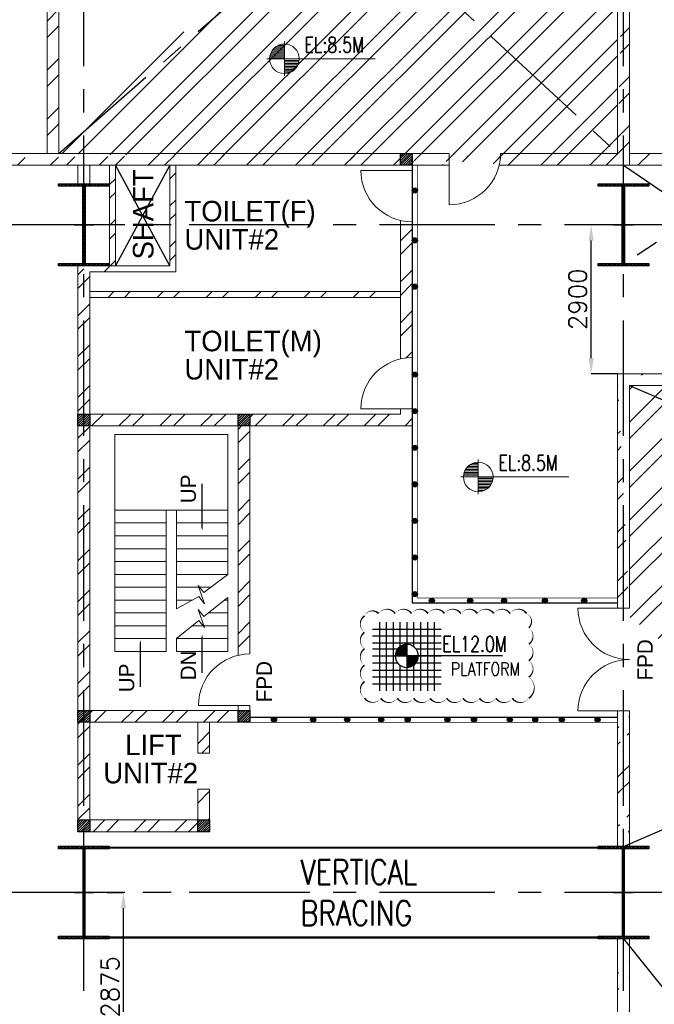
# Model space of a CAD drawing. Header units: inches. Extents: x 0 to 1544102, y 0 to 23144100.
# Tile 51 of 203: x 150587 to 162936, y 138910 to 158078. Entities that reach past the tile are written whole.
import ezdxf

# ---------------------------------------------------------------- set-up
doc = ezdxf.new("R2010")
doc.units = ezdxf.units.IN
doc.header["$LTSCALE"] = 1800
doc.header["$MEASUREMENT"] = 0
doc.linetypes.add('CENTER', pattern=[2, 1.25, -0.25, 0.25, -0.25])
doc.linetypes.add('HIDDEN', pattern=[0.375, 0.25, -0.125])
doc.layers.get('0').update_dxf_attribs({"color": 253})
for name, color, linetype in [('BRACING', 1, 'HIDDEN'), ('CEN', 2, 'CENTER'), ('COL', 1, 'Continuous'), ('GRID', 251, 'CENTER'), ('STEEL', 231, 'Continuous')]:
    doc.layers.add(name, color=color, linetype=linetype)
for name, color, linetype, lineweight in [('DIM', 4, 'Continuous', 18), ('STAIR', 2, 'Continuous', 15), ('TEXT', 3, 'Continuous', 18), ('WALL', 6, 'Continuous', 18)]:
    doc.layers.add(name, color=color, linetype=linetype, lineweight=lineweight)
doc.styles.add('HTX11', font='O8111901')
doc.styles.add('ROMANS', font='romans.shx')
doc.styles.get("Standard").update_dxf_attribs({"font": 'arial.ttf'})
doc.dimstyles.new('USER175', dxfattribs={"dimscale": 175, "dimtxt": 2, "dimasz": 1.75, "dimexe": 0, "dimexo": 0, "dimgap": 0.5, "dimtad": 1, "dimdec": 0, "dimzin": 0, "dimdsep": 46, "dimtxsty": 'ROMANS', "dimcen": 0, "dimclrd": 4, "dimclre": 4, "dimclrt": 4, "dimadec": 0, "dimazin": 0, "dimtfac": 0.09, "dimtdec": 0, "dimtix": 1, "dimtofl": 0, "dimtmove": 0, "dimatfit": 3, "dimfxl": 1, "dimtolj": 1, "dimtzin": 0, "dimarcsym": 0})
pattern_1 = [(45, (-239215.8, 56057.26), (-397.7476, 397.7476), []), (45, (-238950.66, 56057.26), (-397.7476, 397.7476), [])]
pattern_2 = [(45, (-239315.8, 55057.26), (-397.7476, 397.7476), []), (45, (-239050.66, 55057.26), (-397.7476, 397.7476), [])]
pattern_3 = [(45, (-240585.8, 55137.26), (-397.7476, 397.7476), []), (45, (-240320.66, 55137.26), (-397.7476, 397.7476), [])]
pattern_4 = [(45, (0, -1662.84), (-477.297, 477.297), []), (45, (318.2, -1662.84), (-477.297, 477.297), [])]
pattern_5 = [(45, (0, -2662.84), (-477.297, 477.297), []), (45, (318.2, -2662.84), (-477.297, 477.297), [])]

# ---------------------------------------------------------------- blocks, each defined once
blk = doc.blocks.new('C-ROW COLUMN')
at = {"layer": 'COL'}
h = blk.add_hatch(dxfattribs=at)
h.set_pattern_fill('ANSI31', color=256, scale=200, style=0)
h.set_pattern_definition([(45, (-1315.907, -6.545), (-17.6776695, 17.6776695), [])])
h.paths.add_polyline_path([(77950, 120865), (76960, 120865), (76960, 120820), (77950, 120820)])
h.paths.add_polyline_path([(77478, 120820), (77433, 120820), (77433, 119310), (77478, 119310)])
h.paths.add_polyline_path([(77950, 119310), (76960, 119310), (76960, 119265), (77950, 119265)])
at = {"layer": 'CEN'}
for p, q in [((77455, 119265), (77455, 120865)), ((77264, 120065), (77647, 120065))]:
    blk.add_line(p, q, dxfattribs=at)
at = {"layer": 'COL'}
for points in [[(76960, 120865), (77950, 120865), (77950, 120820), (76960, 120820)], [(77433, 120820), (77478, 120820), (77478, 119310), (77433, 119310)], [(76960, 119310), (77950, 119310), (77950, 119265), (76960, 119265)]]:
    blk.add_lwpolyline(points, close=True, dxfattribs=at)
blk = doc.blocks.new('B-ROW COLUMN')
at = {"layer": 'COL'}
h = blk.add_hatch(dxfattribs=at)
h.set_pattern_fill('ANSI31', color=256, scale=200, style=0)
h.set_pattern_definition([(45, (155648.048, 63141.767), (-17.67767, 17.67767), [])])
h.paths.add_polyline_path([(171095, 85178), (172085, 85178), (172085, 85128), (171095, 85128)])
h.paths.add_polyline_path([(171574, 86878), (171606, 86878), (171606, 85178), (171574, 85178)])
h.paths.add_polyline_path([(171095, 86928), (172085, 86928), (172085, 86878), (171095, 86878)])
blk.add_line((171590, 85128), (171590, 86928))
at = {"layer": 'CEN'}
for p, q in [((171590, 85128), (171590, 86928)), ((171399, 86028), (171782, 86028))]:
    blk.add_line(p, q, dxfattribs=at)
at = {"layer": 'COL'}
for points in [[(171095, 86928), (172085, 86928), (172085, 86878), (171095, 86878)], [(171574, 86878), (171606, 86878), (171606, 85178), (171574, 85178)], [(171095, 85178), (172085, 85178), (172085, 85128), (171095, 85128)]]:
    blk.add_lwpolyline(points, close=True, dxfattribs=at)
blk = doc.blocks.new('*D132')
at = {"layer": 'DIM', "color": 4, "lineweight": -2, "transparency": 16777216}
for p, q in [((161956, 154085), (161707, 154085)), ((161707, 151491), (161707, 153779)), ((162221, 151185), (161707, 151185))]:
    blk.add_line(p, q, dxfattribs=at)
at = {"layer": 'DIM', "color": 4, "transparency": 16777216}
for points in [[(161656, 153779), (161758, 153779), (161707, 154085)], [(161656, 151491), (161758, 151491), (161707, 151185)]]:
    blk.add_solid(points, dxfattribs=at)
at = {"layer": 'DIM', "color": 4, "transparency": 16777216, "insert": (161445, 152635), "char_height": 350, "attachment_point": 5, "rotation": 90, "style": 'ROMANS'}
blk.add_mtext('\\A1;2900', dxfattribs=at)
blk = doc.blocks.new('*X7')
at = {"color": 0}
for p, q in [((36102, 29300), (36330, 29300)), ((36115, 29325), (36330, 29325)), ((36132, 29350), (36330, 29350)), ((36154, 29375), (36330, 29375)), ((36183, 29400), (36330, 29400)), ((36226, 29425), (36330, 29425)), ((36080, 29200), (36330, 29200)), ((36081, 29225), (36330, 29225)), ((36085, 29250), (36330, 29250)), ((36092, 29275), (36330, 29275))]:
    blk.add_line(p, q, dxfattribs=at)
blk = doc.blocks.new('LL')
for p, q in [((-711, 0), (-711, 423)), ((-1136, 0), (-711, 0)), ((1493, 0), (-711, 0)), ((-711, 0), (-711, -418))]:
    blk.add_line(p, q)
for start, end in [(90, 180), (0, 90), (180, 270), (270, 0)]:
    blk.add_arc((-711, 0), 360, start, end)
at = {"xscale": 1.439999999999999, "yscale": 1.439999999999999, "zscale": 1.439999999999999}
blk.add_blockref('*X7', (-53026, -42044), dxfattribs=at)
at = {"xscale": 1.439999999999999, "yscale": 1.439999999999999, "zscale": 1.439999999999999, "rotation": 180}
blk.add_blockref('*X7', (51604, 42044), dxfattribs=at)
at = {"flags": 4}
blk.add_attdef('LEVEL', (-222, 154), '', height=432, dxfattribs=at)
blk = doc.blocks.new('*D334')
at = {"color": 4, "lineweight": -2, "transparency": 16777216}
for p, q in [((152287, 141085), (152607, 141085)), ((152607, 138516), (152607, 140779)), ((152222, 138210), (152607, 138210))]:
    blk.add_line(p, q, dxfattribs=at)
at = {"color": 4, "transparency": 16777216}
for points in [[(152556, 140779), (152658, 140779), (152607, 141085)], [(152556, 138516), (152658, 138516), (152607, 138210)]]:
    blk.add_solid(points, dxfattribs=at)
at = {"color": 4, "transparency": 16777216, "insert": (152345, 139249), "char_height": 350, "attachment_point": 5, "rotation": 90, "style": 'ROMANS'}
blk.add_mtext('\\A1;2875', dxfattribs=at)
blk = doc.blocks.new('A$C23722B17')
at = {"flags": 128}
for points in [[(-533, 658), (-533, -676)], [(-400, 658), (-400, -676)], [(-267, 658), (-267, -676)], [(-267, 658), (-267, -676)], [(-133, 658), (-133, 181)], [(0, 658), (0, -676)], [(0, 658), (0, -676)], [(133, 658), (133, 181)], [(133, 658), (133, 181)], [(267, 658), (267, -676)], [(400, 658), (400, -676)], [(533, 658), (533, -676)], [(-667, 524), (667, 524)], [(-667, 391), (667, 391)], [(-667, 258), (667, 258)], [(-93, 205), (0, 205)], [(0, 0), (0, 264)], [(-667, 142), (-174, 142)], [(-667, 0), (667, 0)], [(-265, 0), (0, 0)], [(-225, 2), (0, 2)], [(-224, 25), (0, 25)], [(-220, 47), (0, 47)], [(-214, 70), (0, 70)], [(-205, 92), (0, 92)], [(-194, 115), (0, 115)], [(-178, 137), (0, 137)], [(-158, 160), (0, 160)], [(-132, 182), (0, 182)], [(1864, 0), (0, 0)], [(0, 0), (0, -261)], [(174, 142), (667, 142)], [(-667, -133), (-181, -133)], [(-133, -181), (-133, -676)], [(225, -2), (0, -2)], [(224, -25), (0, -25)], [(220, -47), (0, -47)], [(214, -70), (0, -70)], [(205, -92), (0, -92)], [(194, -115), (0, -115)], [(178, -137), (0, -137)], [(158, -160), (0, -160)], [(132, -182), (0, -182)], [(133, -181), (133, -676)], [(133, -181), (133, -676)], [(181, -133), (667, -133)], [(-667, -276), (667, -276)], [(93, -205), (0, -205)], [(-667, -409), (667, -409)], [(-667, -542), (667, -542)]]:
    blk.add_lwpolyline(points, dxfattribs=at)
for points in [[(0, 225, 0.414246), (-225, 0)], [(225, 0, 0.414258), (0, 225)], [(0, -225, 0.414246), (225, 0)], [(-225, 0, 0.414221), (0, -225)]]:
    blk.add_lwpolyline(points, format="xyb", dxfattribs=at)

msp = doc.modelspace()

# ---------------------------------------------------------------- hatches: boundary and pattern name
h = msp.add_hatch()
h.set_pattern_fill('ANSI32', color=256, scale=1800, style=0)
h.set_pattern_definition(pattern_4)
edge = h.paths.add_edge_path()
edge.add_line((151121.2, 165949.89), (161621.2, 165949.89))
edge.add_line((151351.2, 165719.89), (161851.2, 165719.89))
edge.add_line((151121.2, 155474.89), (151121.2, 165949.89))
edge.add_line((151351.2, 155474.89), (151351.2, 165719.89))
edge.add_line((162221.2, 164610.96), (162221.2, 155474.89))
edge.add_line((162451.2, 164610.96), (162451.2, 155244.89))
h = msp.add_hatch()
h.set_pattern_fill('ANSI32', color=256, scale=1800, style=0)
h.set_pattern_definition(pattern_4)
edge = h.paths.add_edge_path()
edge.add_line((159918.87, 155244.89), (162451.2, 155244.89))
edge.add_line((159945.68, 155474.89), (162221.2, 155474.89))
edge.add_line((137486.2, 155474.89), (157496.2, 155474.89))
edge.add_line((137486.2, 155244.89), (158945.68, 155244.89))
edge.add_line((156651.54, 155474.89), (158945.68, 155474.89))
h = msp.add_hatch(color=256)
h.dxf.hatch_style = 1
h.paths.add_polyline_path([(158326.2, 154753.57, 1), (158226.2, 154753.57, 1)])
h = msp.add_hatch(color=256)
h.dxf.hatch_style = 1
h.paths.add_polyline_path([(158326.2, 153781.99, 1), (158226.2, 153781.99, 1)])
h = msp.add_hatch()
h.set_pattern_fill('ANSI32', color=256, scale=1800, style=0)
h.set_pattern_definition([(45, (120046.2, -27552.16), (-477.297, 477.297), []), (45, (120364.4, -27552.16), (-477.297, 477.297), [])])
h.paths.add_polyline_path([(151836.2, 152784.89), (151836.2, 152669.89), (157996.2, 152669.89), (157996.2, 152784.89)])
h = msp.add_hatch(color=256)
h.dxf.hatch_style = 1
h.paths.add_polyline_path([(158326.2, 152881.15, 1), (158226.2, 152881.15, 1)])
h = msp.add_hatch(color=256)
h.dxf.hatch_style = 1
h.paths.add_polyline_path([(158326.2, 151169.06, 1), (158226.2, 151169.06, 1)])
h = msp.add_hatch()
h.set_pattern_fill('ANSI32', color=256, scale=1800, style=0)
h.set_pattern_definition(pattern_5)
edge = h.paths.add_edge_path()
edge.add_line((183451.2, 130784.89), (183451.2, 125384.89))
edge.add_line((183221.2, 130784.89), (183221.2, 125384.89))
edge.add_line((183451.2, 140184.89), (183451.2, 131384.89))
edge.add_line((183221.2, 140184.89), (183221.2, 131384.89))
edge.add_line((183451.2, 151184.89), (183451.2, 141984.89))
edge.add_line((183221.2, 150954.89), (183221.2, 141984.89))
edge.add_line((168590.87, 150954.89), (183221.2, 150954.89))
edge.add_line((168590.87, 151184.89), (183451.2, 151184.89))
edge.add_line((162451.2, 150954.89), (162451.2, 146620.07))
edge.add_line((162221.2, 151184.89), (162221.2, 146620.07))
h = msp.add_hatch()
h.set_pattern_fill('ANSI32', color=256, scale=1800, style=0)
h.set_pattern_definition(pattern_4)
edge = h.paths.add_edge_path()
edge.add_line((162451.2, 150954.89), (167090.87, 150954.89))
edge.add_line((162221.2, 151184.89), (167090.87, 151184.89))
h = msp.add_hatch(color=256)
h.dxf.hatch_style = 1
h.paths.add_polyline_path([(158326.2, 150456.97, 1), (158226.2, 150456.97, 1)])
h = msp.add_hatch(color=256)
h.dxf.hatch_style = 1
h.paths.add_polyline_path([(158326.2, 149744.89, 1), (158226.2, 149744.89, 1)])
h = msp.add_hatch(color=256)
h.dxf.hatch_style = 1
h.paths.add_polyline_path([(158326.2, 149032.8, 1), (158226.2, 149032.8, 1)])
h = msp.add_hatch(color=256)
h.dxf.hatch_style = 1
h.paths.add_polyline_path([(158326.2, 148320.71, 1), (158226.2, 148320.71, 1)])
h = msp.add_hatch(color=256)
h.dxf.hatch_style = 1
h.paths.add_polyline_path([(158326.2, 147608.62, 1), (158226.2, 147608.62, 1)])
h = msp.add_hatch(color=256)
h.dxf.hatch_style = 1
h.paths.add_polyline_path([(158326.2, 146896.53, 1), (158226.2, 146896.53, 1)])
h = msp.add_hatch(color=256)
h.dxf.hatch_style = 1
h.paths.add_polyline_path([(158656.81, 146768.8, 1), (158556.81, 146768.8, 1)])
h = msp.add_hatch(color=256)
h.dxf.hatch_style = 1
h.paths.add_polyline_path([(159402, 146768.8, 1), (159302, 146768.8, 1)])
h = msp.add_hatch(color=256)
h.dxf.hatch_style = 1
h.paths.add_polyline_path([(160062.79, 146768.8, 1), (159962.79, 146768.8, 1)])
h = msp.add_hatch(color=256)
h.dxf.hatch_style = 1
h.paths.add_polyline_path([(160857.82, 146768.8, 1), (160757.82, 146768.8, 1)])
h = msp.add_hatch(color=256)
h.dxf.hatch_style = 1
h.paths.add_polyline_path([(161621.86, 146768.8, 1), (161521.86, 146768.8, 1)])
h = msp.add_hatch()
h.set_pattern_fill('ANSI32', color=256, scale=1800, style=0)
h.set_pattern_definition(pattern_5)
edge = h.paths.add_edge_path()
edge.add_line((162451.2, 144620.07), (162451.2, 141984.89))
edge.add_line((162221.2, 144620.07), (162221.2, 141984.89))
h = msp.add_hatch(color=256)
h.dxf.hatch_style = 1
h.paths.add_polyline_path([(155585.14, 144449.89, 1), (155485.14, 144449.89, 1)])
h = msp.add_hatch(color=256)
h.dxf.hatch_style = 1
h.paths.add_polyline_path([(156349.19, 144449.89, 1), (156249.19, 144449.89, 1)])
h = msp.add_hatch(color=256)
h.dxf.hatch_style = 1
h.paths.add_polyline_path([(157009.98, 144449.89, 1), (156909.98, 144449.89, 1)])
h = msp.add_hatch(color=256)
h.dxf.hatch_style = 1
h.paths.add_polyline_path([(157670.78, 144449.89, 1), (157570.78, 144449.89, 1)])
h = msp.add_hatch(color=256)
h.dxf.hatch_style = 1
h.paths.add_polyline_path([(158187.03, 144449.89, 1), (158087.03, 144449.89, 1)])
h = msp.add_hatch(color=256)
h.dxf.hatch_style = 1
h.paths.add_polyline_path([(158961.14, 144449.89, 1), (158861.14, 144449.89, 1)])
h = msp.add_hatch(color=256)
h.dxf.hatch_style = 1
h.paths.add_polyline_path([(159477.38, 144449.89, 1), (159377.38, 144449.89, 1)])
h = msp.add_hatch(color=256)
h.dxf.hatch_style = 1
h.paths.add_polyline_path([(160174.94, 144449.89, 1), (160074.94, 144449.89, 1)])
h = msp.add_hatch(color=256)
h.dxf.hatch_style = 1
h.paths.add_polyline_path([(160669.64, 144449.89, 1), (160569.64, 144449.89, 1)])
h = msp.add_hatch(color=256)
h.dxf.hatch_style = 1
h.paths.add_polyline_path([(161185.89, 144449.89, 1), (161085.89, 144449.89, 1)])
h = msp.add_hatch(color=256)
h.dxf.hatch_style = 1
h.paths.add_polyline_path([(161883.45, 144449.89, 1), (161783.45, 144449.89, 1)])
h = msp.add_hatch()
h.set_pattern_fill('ANSI32', color=256, scale=1800, style=0)
h.set_pattern_definition(pattern_5)
edge = h.paths.add_edge_path()
edge.add_line((162451.2, 140184.89), (162451.2, 131334.89))
edge.add_line((162221.2, 140184.89), (162221.2, 131334.89))
edge.add_line((162451.2, 130834.89), (162451.2, 125334.89))
edge.add_line((162221.2, 130834.89), (162221.2, 125334.89))
edge.add_line((162451.2, 124834.89), (162451.2, 117434.89))
edge.add_line((162221.2, 124834.89), (162221.2, 117434.89))
edge.add_line((162451.2, 116934.89), (162451.2, 114114.89))
edge.add_line((162221.2, 116934.89), (162221.2, 113884.89))
at = {"layer": 'COL'}
h = msp.add_hatch(dxfattribs=at)
h.set_pattern_fill('ANSI31', color=1, scale=250, angle=180, style=0)
h.set_pattern_definition([(225, (154646.2, 150124.89), (22.09709, -22.09709), [])])
h.paths.add_polyline_path([(158226.2, 155244.89), (158226.2, 155474.89), (157996.2, 155474.89), (157996.2, 155244.89)])
h = msp.add_hatch(dxfattribs=at)
h.set_pattern_fill('ANSI31', color=1, scale=250, angle=180, style=0)
h.set_pattern_definition([(225, (148371.2, 145049.89), (22.09709, -22.09709), [])])
h.paths.add_polyline_path([(151951.2, 150169.89), (151951.2, 150399.89), (151721.2, 150399.89), (151721.2, 150169.89)])
h = msp.add_hatch(dxfattribs=at)
h.set_pattern_fill('ANSI31', color=1, scale=250, angle=180, style=0)
h.set_pattern_definition([(225, (151486.2, 145049.89), (22.09709, -22.09709), [])])
h.paths.add_polyline_path([(155066.2, 150169.89), (155066.2, 150399.89), (154836.2, 150399.89), (154836.2, 150169.89)])
h = msp.add_hatch(dxfattribs=at)
h.set_pattern_fill('ANSI31', color=1, scale=250, angle=180, style=0)
h.set_pattern_definition([(225, (148371.2, 139279.89), (22.09709, -22.09709), [])])
h.paths.add_polyline_path([(151951.2, 144399.89), (151951.2, 144629.89), (151721.2, 144629.89), (151721.2, 144399.89)])
h = msp.add_hatch(dxfattribs=at)
h.set_pattern_fill('ANSI31', color=1, scale=250, angle=180, style=0)
h.set_pattern_definition([(225, (151486.2, 139279.89), (22.09709, -22.09709), [])])
h.paths.add_polyline_path([(155066.2, 144399.89), (155066.2, 144629.89), (154836.2, 144629.89), (154836.2, 144399.89)])
h = msp.add_hatch(dxfattribs=at)
h.set_pattern_fill('ANSI31', color=1, scale=250, angle=180, style=0)
h.set_pattern_definition([(225, (148371.2, 137149.89), (22.09709, -22.09709), [])])
h.paths.add_polyline_path([(151951.2, 142269.89), (151951.2, 142499.89), (151721.2, 142499.89), (151721.2, 142269.89)])
h = msp.add_hatch(dxfattribs=at)
h.set_pattern_fill('ANSI31', color=1, scale=250, angle=180, style=0)
h.set_pattern_definition([(225, (150701.2, 137149.89), (22.09709, -22.09709), [])])
h.paths.add_polyline_path([(154281.2, 142269.89), (154281.2, 142499.89), (154051.2, 142499.89), (154051.2, 142269.89)])
at = {"layer": 'WALL', "linetype": 'Continuous'}
h = msp.add_hatch(dxfattribs=at)
h.set_pattern_fill('ANSI32', color=9, scale=1500, angle=360, style=0)
h.set_pattern_definition(pattern_1)
h.paths.add_polyline_path([(152451.2, 154084.89), (152336.2, 154084.89), (152336.2, 153284.89), (151936.2, 153284.89), (151936.2, 153169.89), (152451.2, 153169.89)])
h.paths.add_polyline_path([(152451.2, 155244.89), (152336.2, 155244.89), (152336.2, 154084.89), (152451.2, 154084.89)])
h.paths.add_polyline_path([(151821.2, 153284.89), (151821.2, 153169.89), (151936.2, 153169.89), (151936.2, 153284.89)])
h = msp.add_hatch(dxfattribs=at)
h.set_pattern_fill('ANSI32', color=9, scale=1500, angle=360, style=0)
h.set_pattern_definition(pattern_1)
h.paths.add_polyline_path([(153626.2, 154084.89), (153511.2, 154084.89), (153511.2, 153284.89), (153626.2, 153284.89)])
h.paths.add_polyline_path([(153626.2, 155244.89), (153511.2, 155244.89), (153511.2, 154084.89), (153626.2, 154084.89)])
h = msp.add_hatch(dxfattribs=at)
h.set_pattern_fill('ANSI32', color=9, scale=1500, angle=360, style=0)
h.set_pattern_definition([(45, (-236640.8, 55057.26), (-397.7476, 397.7476), []), (45, (-236375.66, 55057.26), (-397.7476, 397.7476), [])])
edge = h.paths.add_edge_path()
edge.add_line((158226.2, 154244.89), (157996.2, 154244.89))
edge.add_line((157996.2, 154244.89), (157996.2, 151473.08))
edge.add_arc((158226.2, 150499.89), 1000, 90, 103.297072, ccw=False)
edge.add_line((158226.2, 151499.89), (158226.2, 154244.89))
h = msp.add_hatch(dxfattribs=at)
h.set_pattern_fill('ANSI32', color=9, scale=1500, angle=360, style=0)
h.set_pattern_definition(pattern_3)
h.paths.add_polyline_path([(151951.2, 153169.89), (151721.2, 153284.89), (151721.2, 142399.89), (151951.2, 142399.89)])
h = msp.add_hatch(dxfattribs=at)
h.set_pattern_fill('ANSI32', color=9, scale=1500, angle=360, style=0)
h.set_pattern_definition(pattern_2)
h.paths.add_polyline_path([(158226.2, 150499.89), (157996.2, 150499.89), (157996.2, 150399.89), (155066.2, 150399.89), (155066.2, 150169.89), (158226.2, 150169.89)])
h = msp.add_hatch(dxfattribs=at)
h.set_pattern_fill('ANSI32', color=9, scale=1500, angle=360, style=0)
h.set_pattern_definition(pattern_2)
h.paths.add_polyline_path([(154836.2, 150399.89), (151951.2, 150399.89), (151951.2, 150169.89), (154836.2, 150169.89)])
h = msp.add_hatch(dxfattribs=at)
h.set_pattern_fill('ANSI32', color=9, scale=1500, angle=360, style=0)
h.set_pattern_definition([(45, (148104.4, 144166.3), (-397.748, 397.748), []), (45, (148369.6, 144166.3), (-397.748, 397.748), [])])
edge = h.paths.add_edge_path()
edge.add_arc((155066.21, 144499.88), 1141.75, 90.000446, 101.621923, ccw=False)
edge.add_line((155066.2, 145641.63), (155066.2, 150169.89))
edge.add_line((155066.2, 150169.89), (154836.2, 150169.89))
edge.add_line((154836.2, 150169.89), (154836.2, 145618.22))
h = msp.add_hatch(dxfattribs=at)
h.set_pattern_fill('ANSI32', color=9, scale=1500, angle=360, style=0)
h.set_pattern_definition([(45, (148589.4, 144396.3), (-397.75, 397.75), []), (45, (148854.6, 144396.3), (-397.75, 397.75), [])])
h.paths.add_polyline_path([(154836.2, 144629.89), (151951.2, 144629.89), (151951.2, 144399.89), (154836.2, 144399.89)])
h = msp.add_hatch(dxfattribs=at)
h.set_pattern_fill('ANSI32', color=9, scale=1500, angle=360, style=0)
h.set_pattern_definition([(45, (137607.45, 51172.26), (-397.7476, 397.7476), []), (45, (137872.6, 51172.26), (-397.7476, 397.7476), [])])
h.paths.add_polyline_path([(154281.2, 144399.89), (154051.2, 144399.89), (154051.2, 143799.89), (154281.2, 143799.89)])
h = msp.add_hatch(dxfattribs=at)
h.set_pattern_fill('ANSI32', color=9, scale=1500, angle=360, style=0)
h.set_pattern_definition([(45, (137607.45, 51872.26), (-397.7476, 397.7476), []), (45, (137872.6, 51872.26), (-397.7476, 397.7476), [])])
h.paths.add_polyline_path([(154281.2, 143099.89), (154051.2, 143099.89), (154051.2, 142499.89), (154281.2, 142499.89)])
h = msp.add_hatch(dxfattribs=at)
h.set_pattern_fill('ANSI32', color=9, scale=1500, angle=360, style=0)
h.set_pattern_definition(pattern_3)
h.paths.add_polyline_path([(154051.2, 142269.89), (154051.2, 142499.89), (151951.2, 142499.89), (151951.2, 142269.89)])

# ---------------------------------------------------------------- linework, layer by layer
msp.add_line((162618.74, 155244.89), (162848.74, 155474.89))
at = {"color": 1}
msp.add_lwpolyline([(160493.87, 144867.65, 0, 32, -0.52056705), (160173.87, 144867.65, 0, 32, -0.52056705), (159853.87, 144867.65, 0, 32, -0.52056705), (159533.87, 144867.65, 0, 32, -0.52056705), (159213.87, 144867.65, 0, 32, -0.52056705), (158893.87, 144867.65, 0, 32, -0.52056705), (158573.87, 144867.65, 0, 32, -0.52056705), (158253.87, 144867.65, 0, 32, -0.52056705), (157933.87, 144867.65, 0, 32, -0.52056705), (157613.87, 144867.65, 0, 32, -0.52056705), (157298.14, 144871.92, 0, 32, -0.52056705), (157298.14, 145191.92, 0, 32, -0.52056705), (157298.14, 145511.92, 0, 32, -0.52056705), (157298.14, 145831.92, 0, 32, -0.52056705), (157298.14, 146151.92, 0, 32, -0.52056705), (157298.14, 146471.92, 0, 32, -0.52056705), (157572.2, 146517.86, 0, 32, -0.52056705), (157892.2, 146517.86, 0, 32, -0.52056705), (158212.2, 146517.86, 0, 32, -0.52056705), (158532.2, 146517.86, 0, 32, -0.52056705), (158852.2, 146517.86, 0, 32, -0.52056705), (159172.2, 146517.86, 0, 32, -0.52056705), (159492.2, 146517.86, 0, 32, -0.52056705), (159812.2, 146517.86, 0, 32, -0.52056705), (160132.2, 146517.86, 0, 32, -0.52056705), (160452.2, 146517.86, 0, 32, -0.52056705), (160493.87, 146239.52, 0, 32, -0.52056705), (160493.87, 145919.52, 0, 32, -0.52056705), (160493.87, 145599.52, 0, 32, -0.52056705), (160493.87, 145279.52, 0, 32, -0.52056705)], format="xyseb", close=True, dxfattribs=at)
for centre in [(158276.2, 154753.57), (158276.2, 153781.99), (158276.2, 152881.15), (158276.2, 151169.06), (158276.2, 150456.97), (158276.2, 149744.89), (158276.2, 149032.8), (158276.2, 148320.71), (158276.2, 147608.62), (158276.2, 146896.53), (158606.81, 146768.8), (159352, 146768.8), (160012.79, 146768.8), (160807.82, 146768.8), (161571.86, 146768.8), (155535.14, 144449.89), (156299.19, 144449.89), (156959.98, 144449.89), (157620.78, 144449.89), (158137.03, 144449.89), (158911.14, 144449.89), (159427.38, 144449.89), (160124.94, 144449.89), (160619.64, 144449.89), (161135.89, 144449.89), (161833.45, 144449.89)]:
    msp.add_circle(centre, 50)
at = {"layer": 'BRACING', "const_width": 40}
for points in [[(152206.2, 141959.89), (161966.2, 141959.89)], [(152206.2, 140209.89), (161966.2, 140209.89)]]:
    msp.add_lwpolyline(points, dxfattribs=at)
at = {"layer": 'CEN'}
for p, q in [((151351.2, 155474.89), (162336.2, 165084.89)), ((151836.2, 165084.89), (162221.2, 155474.89)), ((153511.2, 155244.89), (152451.2, 153284.89)), ((153511.2, 153284.89), (152451.2, 155244.89)), ((162336.2, 155244.89), (165221.2, 153284.89)), ((165221.2, 155244.89), (162358.7, 153329.89)), ((162336.2, 141984.89), (183221.2, 150954.89)), ((162451.2, 150954.89), (183336.2, 141984.89)), ((162336.2, 140184.89), (183221.2, 114114.89))]:
    msp.add_line(p, q, dxfattribs=at)
at = {"layer": 'COL'}
for points in [[(157996.2, 155474.89), (158226.2, 155474.89), (158226.2, 155244.89), (157996.2, 155244.89)], [(151721.2, 150399.89), (151951.2, 150399.89), (151951.2, 150169.89), (151721.2, 150169.89)], [(154836.2, 150399.89), (155066.2, 150399.89), (155066.2, 150169.89), (154836.2, 150169.89)], [(151721.2, 144629.89), (151951.2, 144629.89), (151951.2, 144399.89), (151721.2, 144399.89)], [(154836.2, 144629.89), (155066.2, 144629.89), (155066.2, 144399.89), (154836.2, 144399.89)], [(151721.2, 142499.89), (151951.2, 142499.89), (151951.2, 142269.89), (151721.2, 142269.89)], [(154051.2, 142499.89), (154281.2, 142499.89), (154281.2, 142269.89), (154051.2, 142269.89)]]:
    msp.add_lwpolyline(points, close=True, dxfattribs=at)
at = {"layer": 'GRID'}
for p, q in [((162336.2, 103174.13), (162336.2, 199876.62)), ((151836.2, 103174.13), (151836.2, 168584.89)), ((156136.2, 154084.89), (21036.2, 154084.89)), ((278636.2, 154084.89), (143536.2, 154084.89)), ((156136.2, 141084.89), (21036.2, 141084.89)), ((278636.2, 141084.89), (143536.2, 141084.89))]:
    msp.add_line(p, q, dxfattribs=at)
at = {"layer": 'STAIR', "linetype": 'Continuous'}
for p, q in [((152436.2, 149999.89), (152436.2, 145779.89)), ((154636.2, 149999.89), (152436.2, 149999.89)), ((154636.2, 149999.89), (154636.2, 147279.89)), ((152436.18, 148529.89), (153436.2, 148529.89)), ((153436.2, 148529.89), (153436.2, 145779.89)), ((153436.2, 148529.89), (153636.2, 148529.89)), ((153636.2, 148529.89), (154636.2, 148529.89)), ((153636.2, 148529.89), (153636.2, 146605.74)), ((152436.18, 148279.89), (153436.2, 148279.89)), ((153636.2, 148279.89), (154636.2, 148279.89)), ((152436.18, 148029.89), (153436.2, 148029.89)), ((153636.2, 148029.89), (154636.2, 148029.89)), ((152436.18, 147779.89), (153436.2, 147779.89)), ((153636.2, 147779.89), (154636.2, 147779.89)), ((152436.18, 147529.89), (153436.2, 147529.89)), ((153636.2, 147529.89), (154636.2, 147529.89)), ((152436.18, 147279.89), (153436.2, 147279.89)), ((153636.2, 147279.89), (154636.2, 147279.89)), ((152436.18, 147029.89), (153436.2, 147029.89)), ((154308.06, 147029.89), (153636.2, 147029.89)), ((152436.18, 146779.89), (153436.2, 146779.89)), ((153950, 146779.89), (153636.2, 146779.89)), ((154636.2, 146779.89), (154575.48, 146779.89)), ((154636.2, 146827.81), (154636.2, 145779.89)), ((152436.18, 146529.89), (153436.2, 146529.89)), ((154636.2, 146529.89), (154258.69, 146529.89)), ((152436.18, 146279.89), (153436.2, 146279.89)), ((154636.2, 146279.89), (153945.14, 146279.89)), ((152436.18, 146029.89), (153436.2, 146029.89)), ((154636.2, 146029.89), (153636.2, 146029.89)), ((153636.2, 146029.89), (153636.2, 145779.89)), ((152436.18, 145779.89), (153436.2, 145779.89)), ((154636.2, 145779.89), (153636.2, 145779.89))]:
    msp.add_line(p, q, dxfattribs=at)
at = {"layer": 'STAIR', "linetype": 'Continuous', "flags": 128}
for points in [[(154136.2, 148131.87, 0, 150, 0), (154136.2, 148486.56, 25, 25, 0), (154136.2, 149045.2, 25, 25, 0)], [(152936.19, 146003.48, 0, 150, 0), (152936.19, 145648.79, 25, 25, 0), (152936.19, 145090.15, 25, 25, 0)], [(154136.2, 146109.53, 0, 150, 0), (154136.2, 145754.84, 25, 25, 0), (154136.2, 145357.96, 25, 25, 0)]]:
    msp.add_lwpolyline(points, format="xyseb", dxfattribs=at)
for points in [[(154636.2, 147279.89), (154168.43, 146923.51), (154057.74, 147063.77), (154183.45, 146707.75), (154072.76, 146848.01), (153636.2, 146605.74)], [(154636.2, 146827.81), (154168.43, 146458.66), (154057.74, 146598.92), (154183.45, 146242.9), (154072.76, 146383.16), (153636.2, 146029.89)]]:
    msp.add_lwpolyline(points, dxfattribs=at)
at = {"layer": 'STEEL'}
for p, q in [((158226.2, 155244.89), (158226.2, 146718.8)), ((162221.2, 146718.8), (158226.2, 146718.8)), ((155066.2, 144499.89), (162221.2, 144499.89))]:
    msp.add_line(p, q, dxfattribs=at)
at = {"layer": 'STEEL', "const_width": 15}
for points in [[(158326.2, 155244.89), (158326.2, 146818.8)], [(158326.2, 146818.8), (162221.2, 146818.8)], [(154281.2, 144399.89), (162221.2, 144399.89)]]:
    msp.add_lwpolyline(points, dxfattribs=at)
at = {"layer": 'WALL'}
for p, q in [((151121.2, 155474.89), (151121.2, 165949.89)), ((151351.2, 155474.89), (151351.2, 165719.89)), ((162221.2, 164610.96), (162221.2, 155474.89)), ((162451.2, 164610.96), (162451.2, 155244.89)), ((137486.2, 155474.89), (157496.2, 155474.89)), ((156651.54, 155474.89), (158945.68, 155474.89)), ((158945.68, 155474.89), (158945.68, 154474.89)), ((159945.68, 155474.89), (162221.2, 155474.89)), ((162451.2, 155474.89), (165451.2, 155474.89)), ((137486.2, 155244.89), (158945.68, 155244.89)), ((151721.2, 155244.89), (151721.2, 154884.89)), ((151951.2, 155244.89), (151951.2, 154884.89)), ((152336.2, 155244.89), (152336.2, 153284.89)), ((152451.2, 155244.89), (152451.2, 153284.89)), ((153511.2, 155244.89), (153511.2, 153284.89)), ((153626.2, 155244.89), (153626.2, 153169.89)), ((158226.2, 155244.89), (158226.2, 155144.89)), ((158226.2, 155244.89), (158226.2, 152499.89)), ((159918.87, 155244.89), (162451.2, 155244.89)), ((162451.2, 155244.89), (165451.2, 155244.89)), ((157996.2, 154171.7), (157996.2, 151473.08)), ((151721.2, 153284.89), (151721.2, 142499.89)), ((151721.2, 153284.89), (153511.2, 153284.89)), ((151951.2, 153169.89), (151951.2, 142499.89)), ((151951.2, 153169.89), (153626.2, 153169.89)), ((151951.2, 152784.89), (157996.2, 152784.89)), ((151951.2, 152669.89), (157996.2, 152669.89)), ((162221.2, 151184.89), (167090.87, 151184.89)), ((162221.2, 151184.89), (162221.2, 146620.07)), ((162451.2, 150954.89), (167090.87, 150954.89)), ((162451.2, 150954.89), (162451.2, 146620.07)), ((157996.2, 150499.89), (157996.2, 150399.89)), ((158226.2, 150499.89), (158226.2, 150169.89)), ((154836.2, 150399.89), (151951.2, 150399.89)), ((155066.2, 150399.89), (157996.2, 150399.89)), ((154836.2, 150169.89), (151951.2, 150169.89)), ((154836.2, 150169.89), (154836.2, 145703.08)), ((155066.2, 150169.89), (155066.2, 145729.89)), ((155066.2, 150169.89), (158226.2, 150169.89)), ((162451.2, 146620.07), (161451.2, 146620.07)), ((154836.2, 144729.89), (154836.2, 144629.89)), ((155066.2, 144729.89), (155066.2, 144629.89)), ((162451.2, 144620.07), (161451.2, 144620.07)), ((162221.2, 144620.07), (162221.2, 141984.89)), ((162451.2, 144620.07), (162451.2, 141984.89)), ((154051.2, 144399.89), (154051.2, 143799.89)), ((154281.2, 144399.89), (154281.2, 143799.89)), ((154051.2, 143799.89), (154281.2, 143799.89)), ((154051.2, 143099.89), (154051.2, 142499.89)), ((154051.2, 143099.89), (154281.2, 143099.89)), ((154281.2, 143099.89), (154281.2, 142499.89)), ((162221.2, 140184.89), (162221.2, 131334.89)), ((162451.2, 140184.89), (162451.2, 131334.89))]:
    msp.add_line(p, q, dxfattribs=at)
at = {"layer": 'WALL', "flags": 128}
for points in [[(158226.2, 155144.89), (157226.2, 155144.89)], [(158226.2, 150499.89), (157226.2, 150499.89)], [(158226.2, 150499.89), (157226.2, 150499.89)], [(155066.2, 144729.89), (154066.2, 144729.89)], [(151951.2, 144629.89), (154836.2, 144629.89)], [(151951.2, 144399.89), (154836.2, 144399.89)], [(151951.2, 142499.89), (154051.2, 142499.89)], [(151951.2, 142269.89), (154051.2, 142269.89)]]:
    msp.add_lwpolyline(points, dxfattribs=at)
at = {"layer": 'WALL'}
for centre, start, end in [((158945.68, 155474.89), 270, 0), ((158226.2, 155144.89), 180, 270), ((158226.2, 150499.89), 90, 180), ((162451.2, 146620.07), 180, 270), ((155066.2, 144729.89), 90, 180), ((162451.2, 144620.07), 90, 180)]:
    msp.add_arc(centre, 1000, start, end, dxfattribs=at)

# ---------------------------------------------------------------- block references
for name, p in [('C-ROW COLUMN', (74380.76, 34019.74)), ('C-ROW COLUMN', (84880.76, 34019.74)), ('B-ROW COLUMN', (-19754.03, 55057.26)), ('B-ROW COLUMN', (-9254.03, 55057.26))]:
    msp.add_blockref(name, p)
at = {"layer": 'STEEL'}
msp.add_blockref('A$C23722B17', (158119.62, 145691.05), dxfattribs=at)
at = {"layer": 'TEXT'}
ref = msp.add_blockref('LL', (156307.24, 157316.3), dxfattribs=dict(at, xscale=0.8, yscale=0.8, zscale=0.8))
ref.add_attrib('LEVEL', 'EL:8.5M', (156129.85, 157439.65), dxfattribs={"layer": '0', "height": 300, "style": 'ROMANS', "width": 0.75, "flags": 4})
ref = msp.add_blockref('LL', (160079.38, 149175.68), dxfattribs=dict(at, xscale=0.8, yscale=0.8, zscale=0.8))
ref.add_attrib('LEVEL', 'EL:8.5M', (159902, 149299.03), dxfattribs={"layer": '0', "height": 300, "style": 'ROMANS', "width": 0.75, "flags": 4})

# ---------------------------------------------------------------- texts
at = {"layer": 'TEXT', "linetype": 'Continuous', "style": 'HTX11'}
for s, height, p in [('SHAFT', 400, (153189.96, 153410.62)), ('UP', 300, (154016.92, 148664.51)), ('FPD', 300, (162907.31, 145214.54)), ('DN', 300, (154016.92, 145216.73)), ('UP', 300, (152816.91, 144984.53)), ('FPD', 300, (155494.25, 144790.11))]:
    msp.add_text(s, height=height, rotation=90, dxfattribs=at).set_placement(p)
for s, p in [('TOILET(F)', (153792.62, 154150.79)), ('UNIT#2', (153792.62, 153600.79)), ('TOILET(M)', (153792.62, 151622.94)), ('UNIT#2', (153792.62, 151072.94)), ('LIFT', (152639.84, 143761.03)), ('UNIT#2', (152215.09, 143211.03))]:
    msp.add_text(s, height=400, dxfattribs=at).set_placement(p)
at = {"layer": 'TEXT', "style": 'ROMANS'}
for s, height, width, p in [('EL12.0M', 300, 0.75, (158811.61, 145773.4)), ('PLATFORM', 250, 0.8, (158977.91, 145313.64))]:
    msp.add_text(s, height=height, dxfattribs=dict(at, width=width)).set_placement(p)
at = {"layer": 'TEXT', "insert": (156053.61, 141724.89), "char_height": 480, "width": 2515.419, "attachment_point": 1, "style": 'ROMANS'}
msp.add_mtext('{\\W0.8;VERTICAL BRACING}', dxfattribs=at)

# ---------------------------------------------------------------- dimensions: what is measured, and where the dimension line sits
dim = msp.add_linear_dim(base=(152607.35, 141084.89), p1=(152222.49, 138209.89), p2=(152286.63, 141084.89), angle=90, dimstyle='USER175')
dim.commit()
dim.dimension.update_dxf_attribs({"geometry": '*D334', "text_midpoint": (152607.35, 139249.22), "dimtype": 160})
at = {"layer": 'DIM'}
dim = msp.add_linear_dim(base=(161707.03, 154084.89), p1=(162221.2, 151184.89), p2=(161955.62, 154084.89), angle=90, dimstyle='USER175', dxfattribs=at)
dim.commit()
dim.dimension.update_dxf_attribs({"geometry": '*D132', "text_midpoint": (161444.53, 152634.89)})

doc.saveas('drawing.dxf')
